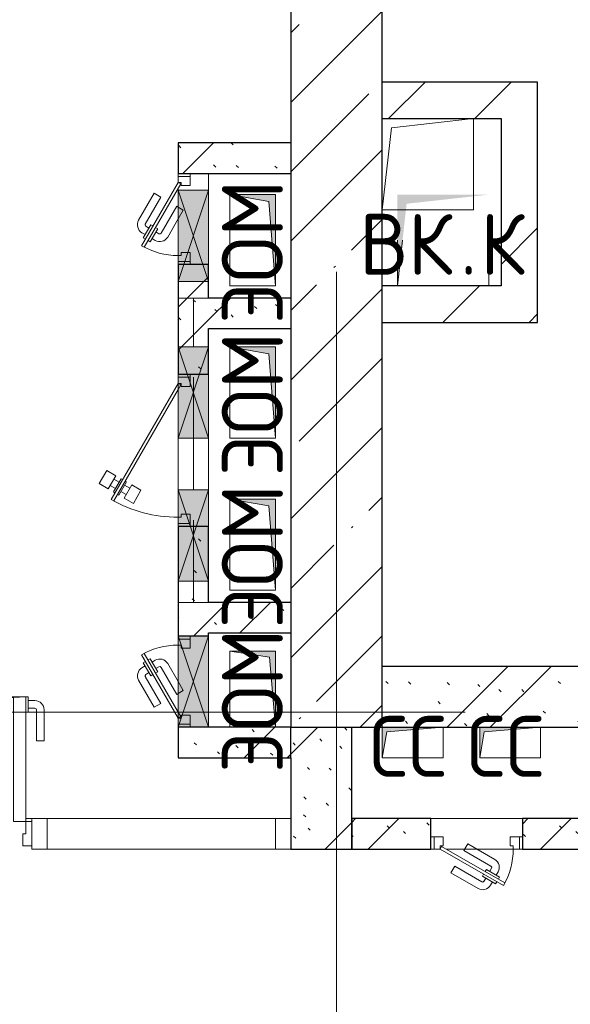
# Model space of a CAD drawing. Header units: millimetres. Extents: x -30540 to 175469, y -11730 to 122288.
# Tile 87 of 119: x 81165 to 82973, y 84840 to 88075. Entities that reach past the tile are written whole.
import ezdxf

# ---------------------------------------------------------------- set-up
doc = ezdxf.new("R2010")
doc.units = ezdxf.units.MM
doc.linetypes.add('3_ Штрих_ 1 х 1 мм', pattern=[400, 200, -200])
doc.linetypes.add('ADSK_Линия сетки', pattern=[5000, 4000, -500, 0, -500])
for name, color, linetype, lineweight in [('A-____-NOTE-TEXT', 7, 'Continuous', 18), ('A-DOOR-____-MCUT', 7, 'Continuous', 9), ('A-DOOR-____-OTLN', 7, 'Continuous', 18), ('A-DOOR-FRAM-MCUT', 7, 'Continuous', 9), ('A-FLOR-____-OTLN', 7, 'Continuous', 18), ('A-GENM-____-OTLN', 7, 'Continuous', 18), ('A-GLAZ-____-MCUT', 7, 'Continuous', 9), ('A-GLAZ-____-OTLN', 7, 'Continuous', 18), ('A-GLAZ-CURT-MCUT', 7, 'Continuous', 9), ('A-GLAZ-CURT-OTLN', 7, 'Continuous', 18), ('A-GLAZ-CWMG-MCUT', 7, 'Continuous', 9), ('A-GLAZ-CWMG-OTLN', 7, 'Continuous', 18), ('A-WALL-____-MCUT', 7, 'Continuous', 40), ('A-WALL-____-PATT', 7, 'Continuous', 40), ('I-WALL-____-MCUT', 7, 'Continuous', 40), ('I-WALL-____-OTLN', 7, 'Continuous', 18), ('M-EQPM-____-OTLN', 7, 'Continuous', 18), ('S-BEAM-____-OTLN', 7, 'Continuous', 18), ('S-COLS-____-MCUT', 7, 'Continuous', 40), ('S-COLS-____-OTLN', 7, 'Continuous', 18), ('S-GRID-____-OTLN', 7, 'Continuous', 9)]:
    doc.layers.add(name, color=color, linetype=linetype, lineweight=lineweight)
doc.styles.add('GOST Common', font='GOST_Common.ttf', dxfattribs={"height": 200})
pattern_1 = [(135, (300.56, 377.28), (-565.6854, 6e-14), [10, -790]), (135, (349.8, 474.73), (-565.6854, 6e-14), [10, -790]), (135, (423.93, 473.06), (-565.6854, 6e-14), [10, -790]), (135, (229.92, 447.9), (-565.6854, 6e-14), [10, -790]), (135, (155.08, 447.9), (-565.6854, 6e-14), [10, -790]), (135, (114.9, 369.03), (-565.6854, 6e-14), [10, -790]), (135, (132.43, 285.8), (-565.6854, 6e-14), [10, -790]), (135, (214.66, 322), (-565.6854, 6e-14), [10, -790]), (135, (198.16, 261.88), (-565.6854, 6e-14), [10, -790]), (135, (45.2, 272.9), (-565.6854, 6e-14), [10, -790]), (135, (42.32, 336.16), (-565.6854, 6e-14), [10, -790]), (135, (92.26, 192.24), (-565.6854, 6e-14), [10, -790]), (135, (7.07, 149.2), (-565.6854, 6e-14), [10, -790]), (135, (80.6, 95.1), (-565.6854, 6e-14), [10, -790]), (135, (79.53, 36.94), (-565.6854, 6e-14), [10, -790]), (135, (153.87, 74.56), (-565.6854, 6e-14), [10, -790]), (135, (228.35, 124.8), (-565.6854, 6e-14), [10, -790]), (135, (279.75, 180.4), (-565.6854, 6e-14), [10, -790]), (135, (282.9, 31.63), (-565.6854, 6e-14), [10, -790]), (135, (377.38, 53.45), (-565.6854, 6e-14), [10, -790]), (135, (352.28, 102.7), (-565.6854, 6e-14), [10, -790]), (135, (354.05, 0), (-565.6854, 6e-14), [10, -790]), (135, (553.23, 16.45), (-565.6854, 6e-14), [10, -790]), (135, (542.38, 63.45), (-565.6854, 6e-14), [10, -790]), (135, (536.58, 239.3), (-565.6854, 6e-14), [10, -790]), (135, (475.85, 203.9), (-565.6854, 6e-14), [10, -790]), (135, (475.85, 316.54), (-565.6854, 6e-14), [10, -790]), (135, (520.8, 408.7), (-565.6854, 6e-14), [10, -790]), (135, (551.1, 470.8), (-565.6854, 6e-14), [10, -790]), (135, (235.25, 537.93), (-565.6854, 6e-14), [10, -790]), (135, (407.25, 547.65), (-565.6854, 6e-14), [10, -790]), (135, (94.5, 558.6), (-565.6854, 6e-14), [10, -790]), (135, (46.4, 532.3), (-565.6854, 6e-14), [10, -790]), (135, (85.56, 465.04), (-565.6854, 6e-14), [10, -790]), (135, (355.53, 181.14), (-565.6854, 6e-14), [10, -790]), (135, (362.23, 243.6), (-565.6854, 6e-14), [10, -790]), (135, (413.45, 344.1), (-565.6854, 6e-14), [10, -790]), (135, (286.3, 273.25), (-565.6854, 6e-14), [10, -790]), (135, (423.02, 263.72), (-565.6854, 6e-14), [10, -790]), (135, (162.94, 190.2), (-565.6854, 6e-14), [10, -790]), (135, (470.25, 120.93), (-565.6854, 6e-14), [10, -790]), (135, (484.48, 9.78), (-565.6854, 6e-14), [10, -790]), (45, (0, 212.13), (-565.6854, 0), []), (45, (212.13, 0), (-565.6854, 0), []), (45, (353.55, 0), (-565.6854, 0), []), (45, (0, 353.55), (-565.6854, 0), [])]
pattern_2 = [(45, (0, 0), (-424.264, 424.264), []), (45, (0, 282.8), (-424.264, 424.264), [])]

# ---------------------------------------------------------------- blocks, each defined once
blk = doc.blocks.new('КР_Колонна_ЖБ_Прямоугольная - 300x2400h_B40-V65-01 ЭО')
at = {"layer": 'S-COLS-____-OTLN', "lineweight": 5, "true_color": 0xcccccc}
h = blk.add_hatch(dxfattribs=at)
h.set_pattern_fill('FP_63', color=254, style=0, pattern_type=2)
h.set_pattern_definition([(225, (82205.3, 86950), (228.0985, -228.0985), []), (225, (81977.2, 86950), (228.0985, -228.0985), [403.225, -80.645, 6.706, -73.939])])
h.paths.add_polyline_path([(-150, 1200), (-150, -1200), (150, -1200), (150, 1200)])
at = {"layer": 'S-COLS-____-MCUT', "color": 254, "lineweight": 30, "true_color": 0xcccccc}
for p, q in [((150, 1200), (-150, 1200)), ((-150, 1200), (-150, -1200)), ((150, -1200), (150, 1200)), ((-150, -1200), (150, -1200))]:
    blk.add_line(p, q, dxfattribs=at)
blk = doc.blocks.new('Системная панель - С остеклением-3552978-01 ЭО')
at = {"layer": 'A-GLAZ-CURT-MCUT', "color": 254, "lineweight": 15, "true_color": 0xcccccc}
for p, q in [((375, 50), (-375, 50)), ((-375, 50), (-375, -50)), ((375, -50), (375, 50)), ((-375, -50), (375, -50))]:
    blk.add_line(p, q, dxfattribs=at)
blk = doc.blocks.new('АР_Дверь_Панель двупольная - АР_Дверь_Панель двупольная_Остекленные 1100_400-4608227-01 ЭО')
at = {"layer": 'A-DOOR-____-MCUT', "color": 254, "lineweight": 15, "true_color": 0xcccccc}
for p, q in [((-755, 40), (-755, 1140)), ((-755, 1140), (-715, 1140)), ((-715, 1140), (-715, 40)), ((755, 450), (715, 450)), ((715, 450), (715, 40)), ((755, 40), (755, 450)), ((-715, 40), (-755, 40)), ((715, 40), (755, 40))]:
    blk.add_line(p, q, dxfattribs=at)
at = {"layer": 'A-DOOR-____-OTLN', "color": 254, "lineweight": 5, "true_color": 0xcccccc}
for p, q in [((-763, 1140), (-763, 1090)), ((-755, 1140), (-763, 1140)), ((-715, 1140), (-707, 1140)), ((-707, 1140), (-707, 1090)), ((-763, 1127.5), (-785, 1127.5)), ((-763, 1102.5), (-785, 1102.5)), ((-707, 1127.5), (-685, 1127.5)), ((-707, 1102.5), (-685, 1102.5)), ((-815, 995), (-815, 1097.5)), ((-790, 995), (-790, 1097.5)), ((-763, 1090), (-755, 1090)), ((-707, 1090), (-715, 1090)), ((-680, 995), (-680, 1097.5)), ((-655, 995), (-655, 1097.5)), ((-790, 995), (-815, 995)), ((-680, 995), (-655, 995)), ((707, 437.5), (685, 437.5)), ((707, 450), (707, 400)), ((715, 450), (707, 450)), ((755, 450), (763, 450)), ((763, 450), (763, 400)), ((763, 437.5), (785, 437.5)), ((655, 305), (655, 407.5)), ((680, 305), (680, 407.5)), ((707, 412.5), (685, 412.5)), ((707, 400), (715, 400)), ((763, 400), (755, 400)), ((763, 412.5), (785, 412.5)), ((790, 305), (790, 407.5)), ((815, 305), (815, 407.5)), ((680, 305), (655, 305)), ((790, 305), (815, 305))]:
    blk.add_line(p, q, dxfattribs=at)
at = {"layer": 'A-DOOR-____-OTLN', "color": 254, "lineweight": 13, "true_color": 0xcccccc}
for centre, radius, start, end in [((-755, 40), 1100, 0, 90), ((755, 40), 410, 90, 180)]:
    blk.add_arc(centre, radius, start, end, dxfattribs=at)
at = {"layer": 'A-DOOR-____-OTLN', "color": 254, "lineweight": 5, "true_color": 0xcccccc}
for centre, radius, start, end in [((-785, 1097.5), 30, 90, 180), ((-785, 1097.5), 4.99, 90, 180), ((-685, 1097.5), 30, 360, 90), ((-685, 1097.5), 4.99, 0, 90), ((685, 407.5), 30, 90, 180), ((785, 407.5), 30, 0, 90), ((685, 407.5), 4.99, 90, 180), ((785, 407.5), 4.99, 0, 90)]:
    blk.add_arc(centre, radius, start, end, dxfattribs=at)
at = {"layer": 'A-DOOR-FRAM-MCUT', "color": 254, "lineweight": 15, "true_color": 0xcccccc}
for p, q in [((-775, 40), (-755, 40)), ((-775, -40), (-775, 40)), ((-755, 40), (-755, 0)), ((775, 40), (755, 40)), ((755, 40), (755, 0)), ((775, -40), (775, 40)), ((755, 0), (745, 0)), ((745, 0), (745, -40)), ((-755, 0), (-745, 0)), ((-745, 0), (-745, -40)), ((-745, -40), (-775, -40)), ((745, -40), (775, -40))]:
    blk.add_line(p, q, dxfattribs=at)
blk = doc.blocks.new('Прямоугольный импост - 100Х50-3553542-01 ЭО')
at = {"layer": 'A-GLAZ-CWMG-MCUT', "color": 254, "lineweight": 15, "true_color": 0xcccccc}
for p, q in [((0, 50), (-50, 50)), ((-50, 50), (-50, -50)), ((0, -50), (0, 50)), ((-50, -50), (0, -50))]:
    blk.add_line(p, q, dxfattribs=at)
blk = doc.blocks.new('Прямоугольный импост - 100Х50-V86-01 ЭО')
at = {"layer": 'A-GLAZ-CWMG-MCUT', "color": 254, "lineweight": 15, "true_color": 0xcccccc}
for p, q in [((-25, 50), (25, 50)), ((-25, -50), (-25, 50)), ((25, 50), (25, 40)), ((25, -50), (-25, -50)), ((25, -40), (25, -50))]:
    blk.add_line(p, q, dxfattribs=at)
blk = doc.blocks.new('АР_Дверь однопольная - 300х400h_200__ВК_СС-4500261-01 ЭО')
at = {"layer": 'A-DOOR-____-MCUT', "color": 254, "lineweight": 15, "true_color": 0xcccccc}
for p, q in [((-87.8, 170), (-92.8, 161.3)), ((120, 50), (-87.8, 170)), ((-92.8, 161.3), (115, 41.3)), ((115, 41.3), (120, 50))]:
    blk.add_line(p, q, dxfattribs=at)
at = {"layer": 'A-DOOR-____-OTLN', "color": 254, "lineweight": 5, "true_color": 0xcccccc}
for p, q in [((-66.2, 157.5), (-62.2, 164.4)), ((-62.2, 164.4), (-18.9, 139.4)), ((-51.4, 158.2), (-45.4, 168.6)), ((84.4, 128.3), (-4.4, 179.6)), ((-71.2, 148.8), (-75.2, 141.9)), ((-75.2, 141.9), (-31.9, 116.9)), ((-64.4, 135.7), (-70.4, 125.3)), ((-29.7, 145.7), (-23.7, 156.1)), ((-18.9, 139.4), (-22.9, 132.5)), ((71.9, 106.7), (-16.9, 157.9)), ((-42.7, 123.2), (-48.7, 112.8)), ((41.9, 54.7), (-46.9, 105.9)), ((-31.9, 116.9), (-27.9, 123.8)), ((71.9, 106.7), (84.4, 128.3)), ((0, 50), (-59.4, 84.3)), ((29.4, 33), (0, 50)), ((39.2, 50), (29.4, 33)), ((41.9, 54.7), (39.2, 50))]:
    blk.add_line(p, q, dxfattribs=at)
at = {"layer": 'A-DOOR-____-OTLN', "color": 254, "lineweight": 13, "true_color": 0xcccccc}
blk.add_arc((120, 50), 240, 150, 180, dxfattribs=at)
at = {"layer": 'A-DOOR-____-OTLN', "color": 254, "lineweight": 5, "true_color": 0xcccccc}
for centre, radius, start, end in [((-19.4, 153.6), 30, 60, 150), ((-19.4, 153.6), 4.99, 60, 150), ((-44.4, 110.3), 30, 150, 240), ((-44.4, 110.3), 4.99, 150, 240)]:
    blk.add_arc(centre, radius, start, end, dxfattribs=at)
at = {"layer": 'A-DOOR-FRAM-MCUT', "color": 254, "lineweight": 15, "true_color": 0xcccccc}
for p, q in [((-140, 50), (-150, 50)), ((-120, 50), (-140, 50)), ((-140, 50), (-140, 10)), ((-120, 40), (-120, 50)), ((-110, 40), (-120, 40)), ((-110, 10), (-110, 40)), ((120, 40), (110, 40)), ((110, 40), (110, 10)), ((140, 50), (120, 50)), ((120, 50), (120, 40)), ((140, 10), (140, 50)), ((140, 50), (150, 50)), ((-140, 10), (-150, 10)), ((-140, 10), (-110, 10)), ((110, 10), (140, 10)), ((140, 10), (150, 10))]:
    blk.add_line(p, q, dxfattribs=at)
blk = doc.blocks.new('АР_Дверь однопольная - 300х400h_200__ЭОМ_СС_EI60-4501301-01 ЭО')
at = {"layer": 'A-DOOR-____-MCUT', "color": 254, "lineweight": 15, "true_color": 0xcccccc}
for p, q in [((87.8, 170), (-120, 50)), ((92.8, 161.3), (87.8, 170)), ((-100, 50), (92.8, 161.3)), ((-120, 50), (-115, 41.3)), ((-115, 41.3), (-100, 50))]:
    blk.add_line(p, q, dxfattribs=at)
at = {"layer": 'A-DOOR-____-OTLN', "color": 254, "lineweight": 5, "true_color": 0xcccccc}
for p, q in [((-84.4, 128.3), (4.4, 179.6)), ((62.2, 164.4), (18.9, 139.4)), ((51.4, 158.2), (45.4, 168.6)), ((66.2, 157.5), (62.2, 164.4)), ((-71.9, 106.7), (16.9, 157.9)), ((18.9, 139.4), (22.9, 132.5)), ((29.7, 145.7), (23.7, 156.1)), ((75.2, 141.9), (31.9, 116.9)), ((64.4, 135.7), (70.4, 125.3)), ((71.2, 148.8), (75.2, 141.9)), ((-71.9, 106.7), (-84.4, 128.3)), ((-41.9, 54.7), (46.9, 105.9)), ((31.9, 116.9), (27.9, 123.8)), ((42.7, 123.2), (48.7, 112.8)), ((0, 50), (59.4, 84.3)), ((-41.9, 54.7), (-39.2, 50)), ((-39.2, 50), (-29.4, 33)), ((-29.4, 33), (0, 50))]:
    blk.add_line(p, q, dxfattribs=at)
for centre, radius, start, end in [((19.4, 153.6), 30, 30, 120), ((19.4, 153.6), 4.99, 30, 120), ((44.4, 110.3), 4.99, 300, 30), ((44.4, 110.3), 30, 300, 30)]:
    blk.add_arc(centre, radius, start, end, dxfattribs=at)
at = {"layer": 'A-DOOR-____-OTLN', "color": 254, "lineweight": 13, "true_color": 0xcccccc}
blk.add_arc((-120, 50), 240, 360, 30, dxfattribs=at)
at = {"layer": 'A-DOOR-FRAM-MCUT', "color": 254, "lineweight": 15, "true_color": 0xcccccc}
for p, q in [((-140, 50), (-150, 50)), ((-120, 50), (-140, 50)), ((-140, 50), (-140, 10)), ((-120, 40), (-120, 50)), ((-110, 40), (-120, 40)), ((-110, 10), (-110, 40)), ((120, 40), (110, 40)), ((110, 40), (110, 10)), ((140, 50), (120, 50)), ((120, 50), (120, 40)), ((140, 10), (140, 50)), ((140, 50), (150, 50)), ((-140, 10), (-150, 10)), ((-140, 10), (-110, 10)), ((110, 10), (140, 10)), ((140, 10), (150, 10))]:
    blk.add_line(p, q, dxfattribs=at)
blk = doc.blocks.new('АР_Дверь однопольная - 500х1300h_400__ЭОМ_СС_EI60-4504893-01 ЭО')
at = {"layer": 'A-DOOR-____-MCUT', "color": 254, "lineweight": 15, "true_color": 0xcccccc}
for p, q in [((-161.1, 270), (-166.1, 261.3)), ((-166.1, 261.3), (200, 50)), ((220, 50), (-161.1, 270)), ((200, 50), (215, 41.3)), ((215, 41.3), (220, 50))]:
    blk.add_line(p, q, dxfattribs=at)
at = {"layer": 'A-DOOR-____-OTLN', "color": 254, "lineweight": 5, "true_color": 0xcccccc}
for p, q in [((-126.9, 279.2), (-109.4, 309.5)), ((-109.4, 309.5), (-66.1, 284.5)), ((-139.4, 257.5), (-136.9, 261.8)), ((-136.9, 261.8), (-93.6, 236.8)), ((-83.6, 254.2), (-126.9, 279.2)), ((-125.6, 255.3), (-115.6, 272.6)), ((-104.9, 243.3), (-94.9, 260.7)), ((-66.1, 284.5), (-83.6, 254.2)), ((-174.4, 196.9), (-156.9, 227.2)), ((-156.9, 227.2), (-113.6, 202.2)), ((-144.4, 248.8), (-146.9, 244.5)), ((-146.9, 244.5), (-103.6, 219.5)), ((-135.6, 238), (-145.6, 220.7)), ((-93.6, 236.8), (-96.1, 232.5)), ((-131.1, 171.9), (-174.4, 196.9)), ((-113.6, 202.2), (-131.1, 171.9)), ((-114.9, 226), (-124.9, 208.7)), ((-103.6, 219.5), (-101.1, 223.8))]:
    blk.add_line(p, q, dxfattribs=at)
at = {"layer": 'A-DOOR-____-OTLN', "color": 254, "lineweight": 13, "true_color": 0xcccccc}
blk.add_arc((220, 50), 440, 150, 180, dxfattribs=at)
at = {"layer": 'A-DOOR-FRAM-MCUT', "color": 254, "lineweight": 15, "true_color": 0xcccccc}
for p, q in [((-240, 50), (-250, 50)), ((-220, 50), (-240, 50)), ((-240, 50), (-240, 10)), ((-220, 40), (-220, 50)), ((-210, 40), (-220, 40)), ((-210, 10), (-210, 40)), ((220, 40), (210, 40)), ((210, 40), (210, 10)), ((240, 50), (220, 50)), ((220, 50), (220, 40)), ((240, 10), (240, 50)), ((240, 50), (250, 50)), ((-240, 10), (-250, 10)), ((-240, 10), (-210, 10)), ((210, 10), (240, 10)), ((240, 10), (250, 10))]:
    blk.add_line(p, q, dxfattribs=at)
blk = doc.blocks.new('АР_Дверь однопольная - 300х400h_200__ЭОМ_СС_EI60-4501351-01 ЭО')
at = {"layer": 'A-DOOR-____-MCUT', "color": 254, "lineweight": 15, "true_color": 0xcccccc}
for p, q in [((-87.8, 170), (-92.8, 161.3)), ((120, 50), (-87.8, 170)), ((-92.8, 161.3), (115, 41.3)), ((115, 41.3), (120, 50))]:
    blk.add_line(p, q, dxfattribs=at)
at = {"layer": 'A-DOOR-____-OTLN', "color": 254, "lineweight": 5, "true_color": 0xcccccc}
for p, q in [((-66.2, 157.5), (-62.2, 164.4)), ((-62.2, 164.4), (-18.9, 139.4)), ((-51.4, 158.2), (-45.4, 168.6)), ((84.4, 128.3), (-4.4, 179.6)), ((-71.2, 148.8), (-75.2, 141.9)), ((-75.2, 141.9), (-31.9, 116.9)), ((-64.4, 135.7), (-70.4, 125.3)), ((-29.7, 145.7), (-23.7, 156.1)), ((-18.9, 139.4), (-22.9, 132.5)), ((71.9, 106.7), (-16.9, 157.9)), ((-42.7, 123.2), (-48.7, 112.8)), ((41.9, 54.7), (-46.9, 105.9)), ((-31.9, 116.9), (-27.9, 123.8)), ((71.9, 106.7), (84.4, 128.3)), ((29.4, 33), (-59.4, 84.3)), ((41.9, 54.7), (29.4, 33))]:
    blk.add_line(p, q, dxfattribs=at)
at = {"layer": 'A-DOOR-____-OTLN', "color": 254, "lineweight": 13, "true_color": 0xcccccc}
blk.add_arc((120, 50), 240, 150, 180, dxfattribs=at)
at = {"layer": 'A-DOOR-____-OTLN', "color": 254, "lineweight": 5, "true_color": 0xcccccc}
for centre, radius, start, end in [((-19.4, 153.6), 30, 60, 150), ((-19.4, 153.6), 4.99, 60, 150), ((-44.4, 110.3), 30, 150, 240), ((-44.4, 110.3), 4.99, 150, 240)]:
    blk.add_arc(centre, radius, start, end, dxfattribs=at)
at = {"layer": 'A-DOOR-FRAM-MCUT', "color": 254, "lineweight": 15, "true_color": 0xcccccc}
for p, q in [((-140, 50), (-150, 50)), ((-120, 50), (-140, 50)), ((-140, 50), (-140, 10)), ((-120, 40), (-120, 50)), ((-110, 40), (-120, 40)), ((-110, 10), (-110, 40)), ((120, 40), (110, 40)), ((110, 40), (110, 10)), ((140, 50), (120, 50)), ((120, 50), (120, 40)), ((140, 10), (140, 50)), ((140, 50), (150, 50)), ((-140, 10), (-150, 10)), ((-140, 10), (-110, 10)), ((110, 10), (140, 10)), ((140, 10), (150, 10))]:
    blk.add_line(p, q, dxfattribs=at)
blk = doc.blocks.new('АР_Отверстие прямоугольное - ЭОМ-4528324-01 ЭО')
at = {"layer": 'A-GLAZ-____-OTLN', "lineweight": 13, "true_color": 0xf9f9f9}
blk.add_hatch(color=7, dxfattribs=at).paths.add_polyline_path([(275, 50), (-25, 50), (-25, -50), (275, -50), (275, -28.4)])
at = {"layer": 'A-GLAZ-____-MCUT', "color": 254, "lineweight": 15, "true_color": 0xcccccc}
for p, q in [((-25, 50), (-25, -50)), ((275, 50), (275, -50))]:
    blk.add_line(p, q, dxfattribs=at)
at = {"layer": 'A-GLAZ-____-OTLN', "color": 254, "lineweight": 5, "true_color": 0xcccccc}
for p, q in [((275, 50), (-25, -50)), ((-25, 50), (275, -50))]:
    blk.add_line(p, q, dxfattribs=at)
at = {"layer": 'A-GLAZ-____-OTLN', "color": 254, "lineweight": 13, "true_color": 0xcccccc}
for p, q in [((275, 50), (-25, 50)), ((-25, 50), (-25, -50)), ((275, -50), (275, 50)), ((-25, -50), (275, -50))]:
    blk.add_line(p, q, dxfattribs=at)
blk = doc.blocks.new('АР_Перемычка - 100_Ар_10x2_250-250-V93-01 ЭО')
at = {"layer": 'S-BEAM-____-OTLN', "color": 254, "linetype": '3_ Штрих_ 1 х 1 мм', "lineweight": 15, "true_color": 0xdcdcdc}
for p, q in [((-500, 50), (-500, -50)), ((500, 50), (500, -50)), ((-500, 0), (-430, 0)), ((-430, 0), (-130, 0)), ((-130, 0), (40, 0)), ((40, 0), (340, 0)), ((340, 0), (500, 0))]:
    blk.add_line(p, q, dxfattribs=at)
blk = doc.blocks.new('АР_Канал вертикальный прямоугольный - СС-7918170-01 ЭО')
at = {"layer": 'M-EQPM-____-OTLN', "lineweight": 13, "true_color": 0xe2e2e2}
blk.add_hatch(color=254, dxfattribs=at).paths.add_polyline_path([(-100, -50), (-85, 35), (100, 50), (-100, 50)])
at = {"layer": 'M-EQPM-____-OTLN', "color": 253, "lineweight": 13, "true_color": 0xaaaaaa}
for p, q in [((100, 50), (-100, 50)), ((-100, 50), (-100, -50)), ((100, 50), (-100, 50)), ((-100, 50), (-100, -50)), ((-100, -50), (-100, 50)), ((-100, 50), (100, 50)), ((-100, -50), (-85, 35)), ((-100, -50), (-85, 35)), ((-85, 35), (100, 50)), ((-85, 35), (100, 50)), ((100, -50), (100, 50)), ((100, 50), (100, -50)), ((-100, -50), (100, -50)), ((100, -50), (-100, -50))]:
    blk.add_line(p, q, dxfattribs=at)
blk = doc.blocks.new('АР_Канал вертикальный прямоугольный - СС-7434655-01 ЭО')
at = {"layer": 'M-EQPM-____-OTLN', "lineweight": 13, "true_color": 0xe2e2e2}
blk.add_hatch(color=254, dxfattribs=at).paths.add_polyline_path([(-100, -50), (-85, 35), (100, 50), (-100, 50)])
at = {"layer": 'M-EQPM-____-OTLN', "color": 253, "lineweight": 13, "true_color": 0xaaaaaa}
for p, q in [((100, 50), (-100, 50)), ((-100, 50), (-100, -50)), ((100, 50), (-100, 50)), ((-100, 50), (-100, -50)), ((-100, -50), (-100, 50)), ((-100, 50), (100, 50)), ((-100, -50), (-85, 35)), ((-100, -50), (-85, 35)), ((-85, 35), (100, 50)), ((-85, 35), (100, 50)), ((100, -50), (100, 50)), ((100, 50), (100, -50)), ((-100, -50), (100, -50)), ((100, -50), (-100, -50))]:
    blk.add_line(p, q, dxfattribs=at)
blk = doc.blocks.new('АР_Канал вертикальный прямоугольный - ЭОМ-2979900-01 ЭО')
at = {"layer": 'M-EQPM-____-OTLN', "lineweight": 13, "true_color": 0xe2e2e2}
blk.add_hatch(color=254, dxfattribs=at).paths.add_polyline_path([(150, 75), (-150, 75), (-150, -75), (-127.5, 52.5)])
at = {"layer": 'M-EQPM-____-OTLN', "color": 253, "lineweight": 13, "true_color": 0xaaaaaa}
for p, q in [((150, 75), (-150, 75)), ((-150, 75), (-150, -75)), ((150, 75), (-150, 75)), ((-150, 75), (-150, -75)), ((-150, -75), (-150, 75)), ((-150, 75), (150, 75)), ((-127.5, 52.5), (150, 75)), ((-127.5, 52.5), (150, 75)), ((150, -75), (150, 75)), ((150, 75), (150, -75)), ((-150, -75), (-127.5, 52.5)), ((-150, -75), (-127.5, 52.5)), ((-150, -75), (150, -75)), ((150, -75), (-150, -75))]:
    blk.add_line(p, q, dxfattribs=at)
blk = doc.blocks.new('АР_Канал вертикальный прямоугольный - ЭОМ-3365983-01 ЭО')
at = {"layer": 'M-EQPM-____-OTLN', "lineweight": 13, "true_color": 0xe2e2e2}
blk.add_hatch(color=254, dxfattribs=at).paths.add_polyline_path([(125, 75), (-125, 75), (-125, -75), (-105, 55), (-23.1, 62.1)])
at = {"layer": 'M-EQPM-____-OTLN', "color": 253, "lineweight": 13, "true_color": 0xaaaaaa}
for p, q in [((125, 75), (-125, 75)), ((-125, 75), (-125, -75)), ((125, 75), (-125, 75)), ((-125, 75), (-125, -75)), ((-125, -75), (-125, 75)), ((-125, 75), (125, 75)), ((-105, 55), (125, 75)), ((-105, 55), (125, 75)), ((125, -75), (125, 75)), ((125, 75), (125, -75)), ((-125, -75), (-105, 55)), ((-125, -75), (-105, 55)), ((-125, -75), (125, -75)), ((125, -75), (-125, -75))]:
    blk.add_line(p, q, dxfattribs=at)
blk = doc.blocks.new('АР_Канал вертикальный прямоугольный - ВК_К-3379116-01 ЭО')
at = {"layer": 'M-EQPM-____-OTLN', "lineweight": 13, "true_color": 0xe2e2e2}
blk.add_hatch(color=254, dxfattribs=at).paths.add_polyline_path([(-150, -150), (-120, 120), (150, 150), (-150, 150)])
at = {"layer": 'M-EQPM-____-OTLN', "color": 253, "lineweight": 13, "true_color": 0xaaaaaa}
for p, q in [((150, -150), (150, 15.5)), ((150, 15.5), (150, -150)), ((-150, -150), (-133.3, 0)), ((-150, 0), (-150, -150)), ((-150, -150), (-133.3, 0)), ((-150, 0), (-150, -150)), ((-150, -150), (-150, 0)), ((-150, -150), (150, -150)), ((150, -150), (-150, -150))]:
    blk.add_line(p, q, dxfattribs=at)
blk = doc.blocks.new('АР_Канал вертикальный прямоугольный - ВК_К-3313306-01 ЭО')
at = {"layer": 'A-GENM-____-OTLN', "color": 253, "lineweight": 13, "true_color": 0xaaaaaa}
for p, q in [((-150, -150), (-150, 150)), ((-150, 150), (150, 150))]:
    blk.add_line(p, q, dxfattribs=at)
at = {"layer": 'M-EQPM-____-OTLN', "color": 253, "lineweight": 13, "true_color": 0xaaaaaa}
for p, q in [((-150, -150), (-150, 150)), ((-150, 150), (150, 150)), ((-120, 120), (150, 150)), ((150, 150), (150, -150)), ((-150, -150), (-120, 120)), ((150, -150), (-150, -150))]:
    blk.add_line(p, q, dxfattribs=at)
blk = doc.blocks.new('Наметкина 10_РД_АР_К3_отсоединено_rvt-1-01 ЭО')
at = {"layer": 'A-WALL-____-PATT', "lineweight": 5, "true_color": 0xcccccc}
h = blk.add_hatch(dxfattribs=at)
h.set_pattern_fill('FP_52', color=254, style=0, pattern_type=2)
h.set_pattern_definition(pattern_2)
h.paths.add_polyline_path([(82745.3, 87750), (82745.3, 87870), (82355.3, 87870), (82355.3, 87750)])
h = blk.add_hatch(dxfattribs=at)
h.set_pattern_fill('FP_52', color=254, style=0, pattern_type=2)
h.set_pattern_definition(pattern_2)
h.paths.add_polyline_path([(82865.3, 87200), (82865.3, 87870), (82745.3, 87870), (82745.3, 87200)])
h = blk.add_hatch(dxfattribs=at)
h.set_pattern_fill('FP_51', color=254, style=0, pattern_type=2)
h.set_pattern_definition(pattern_1)
h.paths.add_polyline_path([(81685.3, 86050), (81785.3, 86050), (81785.3, 86410), (81685.3, 86410), (81685.3, 86230)])
h.paths.add_polyline_path([(81685.3, 86910), (81785.3, 86910), (81785.3, 87270), (81685.3, 87270), (81685.3, 87000)])
h.paths.add_polyline_path([(81785.3, 87570), (81785.3, 87670), (81685.3, 87670), (81685.3, 87570), (81706.9, 87570)])
h = blk.add_hatch(dxfattribs=at)
h.set_pattern_fill('FP_51', color=254, style=0, pattern_type=2)
h.set_pattern_definition(pattern_1)
h.paths.add_polyline_path([(82055.3, 87570), (82055.3, 87670), (81785.3, 87670), (81785.3, 87570)])
h = blk.add_hatch(dxfattribs=at)
h.set_pattern_fill('FP_52', color=254, style=0, pattern_type=2)
h.set_pattern_definition(pattern_2)
h.paths.add_polyline_path([(82865.3, 87080), (82865.3, 87200), (82355.3, 87200), (82355.3, 87080), (82435.3, 87080)])
h = blk.add_hatch(dxfattribs=at)
h.set_pattern_fill('FP_51', color=254, style=0, pattern_type=2)
h.set_pattern_definition(pattern_1)
h.paths.add_polyline_path([(82055.3, 87060), (82055.3, 87160), (81785.3, 87160), (81785.3, 87060)])
h = blk.add_hatch(dxfattribs=at)
h.set_pattern_fill('FP_51', color=254, style=0, pattern_type=2)
h.set_pattern_definition(pattern_1)
h.paths.add_polyline_path([(82055.3, 86060), (82055.3, 86160), (81785.3, 86160), (81785.3, 86060)])
h = blk.add_hatch(dxfattribs=at)
h.set_pattern_fill('FP_51', color=254, style=0, pattern_type=2)
h.set_pattern_definition(pattern_1)
h.paths.add_polyline_path([(88570.3, 85750), (88655.3, 85750), (88655.3, 85950), (82355.3, 85950), (82355.3, 85750), (88280.3, 85750)])
h = blk.add_hatch(dxfattribs=at)
h.set_pattern_fill('FP_51', color=254, style=0, pattern_type=2)
h.set_pattern_definition(pattern_1)
h.paths.add_polyline_path([(82055.3, 85650), (82055.3, 85750), (81685.3, 85750), (81685.3, 85650), (82005.3, 85650)])
h = blk.add_hatch(dxfattribs=at)
h.set_pattern_fill('FP_51', color=254, style=0, pattern_type=2)
h.set_pattern_definition(pattern_1)
h.paths.add_polyline_path([(82255.3, 85350), (82255.3, 85750), (82055.3, 85750), (82055.3, 85350)])
h = blk.add_hatch(dxfattribs=at)
h.set_pattern_fill('FP_51', color=254, style=0, pattern_type=2)
h.set_pattern_definition(pattern_1)
h.paths.add_polyline_path([(86680.3, 85350), (86680.3, 85450), (86530.3, 85450), (86530.3, 85350)])
h.paths.add_polyline_path([(85786.3, 85350), (85830.3, 85350), (85830.3, 85450), (83770.3, 85450), (83770.3, 85350), (84070.3, 85350)])
h.paths.add_polyline_path([(83270.3, 85350), (83270.3, 85450), (82815.3, 85450), (82815.3, 85350), (83245.3, 85350)])
h.paths.add_polyline_path([(82255.3, 85350), (82515.3, 85350), (82515.3, 85450), (82255.3, 85450)])
at = {"layer": 'A-FLOR-____-OTLN', "color": 254, "lineweight": 13, "true_color": 0xcccccc}
for p, q in [((81185.3, 85450), (81205.3, 85450)), ((81205.3, 85450), (81185.3, 85450))]:
    blk.add_line(p, q, dxfattribs=at)
at = {"layer": 'A-WALL-____-MCUT', "color": 254, "lineweight": 30, "true_color": 0xcccccc}
blk.add_line((82055.3, 85650), (82055.3, 85750), dxfattribs=at)
at = {"layer": 'I-WALL-____-MCUT', "color": 254, "lineweight": 30, "true_color": 0xcccccc}
for p, q in [((82745.3, 87870), (82355.3, 87870)), ((82865.3, 87870), (82745.3, 87870)), ((82865.3, 87200), (82865.3, 87870)), ((82355.3, 87750), (82745.3, 87750)), ((82745.3, 87750), (82745.3, 87200)), ((81785.3, 87670), (81685.3, 87670)), ((81685.3, 87670), (81685.3, 87570)), ((82055.3, 87670), (81785.3, 87670)), ((81685.3, 87570), (81785.3, 87570)), ((81785.3, 87570), (82055.3, 87570)), ((81785.3, 87270), (81685.3, 87270)), ((81685.3, 87270), (81685.3, 87215)), ((81785.3, 87215), (81785.3, 87270)), ((81685.3, 87215), (81685.3, 87000)), ((81785.3, 87160), (81785.3, 87215)), ((82745.3, 87200), (82355.3, 87200)), ((82865.3, 87080), (82865.3, 87200)), ((82055.3, 87160), (81785.3, 87160)), ((81785.3, 87000), (81785.3, 87060)), ((81785.3, 87060), (82055.3, 87060)), ((82355.3, 87080), (82865.3, 87080)), ((81685.3, 87000), (81685.3, 86910)), ((81785.3, 86910), (81785.3, 87000)), ((81685.3, 86910), (81785.3, 86910)), ((81785.3, 86410), (81685.3, 86410)), ((81685.3, 86410), (81685.3, 86230)), ((81785.3, 86230), (81785.3, 86410)), ((81685.3, 86230), (81685.3, 86050)), ((81785.3, 86160), (81785.3, 86230)), ((82055.3, 86160), (81785.3, 86160)), ((81685.3, 86050), (81785.3, 86050)), ((81785.3, 86050), (81785.3, 86060)), ((81785.3, 86060), (82055.3, 86060)), ((87480.3, 85950), (82355.3, 85950)), ((81785.3, 85750), (81685.3, 85750)), ((81685.3, 85750), (81685.3, 85650)), ((82055.3, 85750), (81785.3, 85750)), ((82255.3, 85350), (82255.3, 85750)), ((82355.3, 85750), (87480.3, 85750)), ((81685.3, 85650), (82055.3, 85650)), ((82055.3, 85650), (82055.3, 85350)), ((82515.3, 85450), (82255.3, 85450)), ((82255.3, 85450), (82255.3, 85350)), ((82515.3, 85350), (82515.3, 85450)), ((83245.3, 85450), (82815.3, 85450)), ((82815.3, 85450), (82815.3, 85350)), ((82055.3, 85350), (82255.3, 85350)), ((82255.3, 85350), (82515.3, 85350)), ((82815.3, 85350), (83245.3, 85350))]:
    blk.add_line(p, q, dxfattribs=at)
at = {"layer": 'I-WALL-____-OTLN', "color": 254, "lineweight": 13, "true_color": 0xcccccc}
for p, q in [((81685.3, 87560), (81685.3, 87570)), ((81785.3, 87570), (81785.3, 87515)), ((81685.3, 87515), (81685.3, 87520)), ((81685.3, 87300), (81685.3, 87515)), ((81785.3, 87515), (81785.3, 87270)), ((81685.3, 87270), (81685.3, 87280)), ((81685.3, 86900), (81685.3, 86910)), ((81785.3, 86910), (81785.3, 86700)), ((81685.3, 86700), (81685.3, 86860)), ((81685.3, 86530), (81685.3, 86700)), ((81785.3, 86700), (81785.3, 86530)), ((81685.3, 86440), (81685.3, 86530)), ((81785.3, 86530), (81785.3, 86410)), ((81685.3, 86410), (81685.3, 86420)), ((81685.3, 86040), (81685.3, 86050)), ((81785.3, 86050), (81685.3, 86050)), ((81785.3, 86050), (81785.3, 85750)), ((81685.3, 85800), (81685.3, 86020)), ((81685.3, 85750), (81685.3, 85760)), ((81785.3, 85750), (81685.3, 85750)), ((82515.3, 85450), (82815.3, 85450)), ((82525.3, 85350), (82515.3, 85350)), ((82785.3, 85350), (82565.3, 85350)), ((82815.3, 85350), (82805.3, 85350))]:
    blk.add_line(p, q, dxfattribs=at)
at = {"layer": 'A-DOOR-____-OTLN', "color": 254, "lineweight": 13, "true_color": 0xcccccc}
for name, p, rotation in [('АР_Дверь однопольная - 300х400h_200__ВК_СС-4500261-01 ЭО', (81735.3, 87420), 89.9999999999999), ('АР_Дверь однопольная - 500х1300h_400__ЭОМ_СС_EI60-4504893-01 ЭО', (81735.3, 86660), 89.9999999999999), ('АР_Дверь однопольная - 300х400h_200__ЭОМ_СС_EI60-4501301-01 ЭО', (81735.3, 85900), 89.9999999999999), ('АР_Дверь однопольная - 300х400h_200__ЭОМ_СС_EI60-4501351-01 ЭО', (82665.3, 85400), 180)]:
    blk.add_blockref(name, p, dxfattribs=dict(at, rotation=rotation))
blk.add_blockref('АР_Дверь_Панель двупольная - АР_Дверь_Панель двупольная_Остекленные 1100_400-4608227-01 ЭО', (80430.3, 85400), dxfattribs=at)
at = {"layer": 'A-GLAZ-____-OTLN', "color": 254, "lineweight": 13, "true_color": 0xcccccc, "rotation": 269.9999999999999}
for p in [(81735.3, 87490), (81735.3, 86975), (81735.3, 86505), (81735.3, 86025)]:
    blk.add_blockref('АР_Отверстие прямоугольное - ЭОМ-4528324-01 ЭО', p, dxfattribs=at)
at = {"layer": 'A-GLAZ-CURT-OTLN', "color": 254, "lineweight": 13, "true_color": 0xcccccc, "rotation": 180}
blk.add_blockref('Системная панель - С остеклением-3552978-01 ЭО', (81630.3, 85400), dxfattribs=at)
at = {"layer": 'A-GLAZ-CWMG-OTLN', "color": 254, "lineweight": 13, "true_color": 0xcccccc, "extrusion": (0, 0, -1)}
blk.add_blockref('Прямоугольный импост - 100Х50-V86-01 ЭО', (-81230.3, 85400), dxfattribs=at)
at = {"layer": 'A-GLAZ-CWMG-OTLN', "color": 254, "lineweight": 13, "true_color": 0xcccccc}
blk.add_blockref('Прямоугольный импост - 100Х50-3553542-01 ЭО', (82055.3, 85400), dxfattribs=at)
at = {"layer": 'M-EQPM-____-OTLN', "color": 253, "lineweight": 5, "true_color": 0xaaaaaa}
for name, p in [('АР_Канал вертикальный прямоугольный - ВК_К-3313306-01 ЭО', (82505.3, 87600)), ('АР_Канал вертикальный прямоугольный - ВК_К-3379116-01 ЭО', (82555.3, 87350)), ('АР_Канал вертикальный прямоугольный - СС-7918170-01 ЭО', (82455.3, 85700)), ('АР_Канал вертикальный прямоугольный - СС-7434655-01 ЭО', (82775.3, 85700))]:
    blk.add_blockref(name, p, dxfattribs=at)
at = {"layer": 'M-EQPM-____-OTLN', "color": 253, "lineweight": 5, "true_color": 0xaaaaaa, "rotation": 270.0000000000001}
for name, p in [('АР_Канал вертикальный прямоугольный - ЭОМ-2979900-01 ЭО', (81930.3, 87350)), ('АР_Канал вертикальный прямоугольный - ЭОМ-2979900-01 ЭО', (81930.3, 86850)), ('АР_Канал вертикальный прямоугольный - ЭОМ-2979900-01 ЭО', (81930.3, 86350)), ('АР_Канал вертикальный прямоугольный - ЭОМ-3365983-01 ЭО', (81930.3, 85875))]:
    blk.add_blockref(name, p, dxfattribs=at)
at = {"layer": 'S-BEAM-____-OTLN', "color": 254, "lineweight": 13, "true_color": 0xcccccc, "rotation": 89.9999999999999}
blk.add_blockref('АР_Перемычка - 100_Ар_10x2_250-250-V93-01 ЭО', (81735.3, 86660), dxfattribs=at)
at = {"layer": 'S-COLS-____-OTLN', "color": 254, "lineweight": 13, "true_color": 0xcccccc, "rotation": 180}
blk.add_blockref('КР_Колонна_ЖБ_Прямоугольная - 300x2400h_B40-V65-01 ЭО', (82205.3, 86950), dxfattribs=at)
at = {"layer": 'A-____-NOTE-TEXT', "color": 253, "lineweight": 5, "true_color": 0xaaaaaa, "char_height": 200, "width": 625.316, "attachment_point": 1, "rotation": 90, "style": 'GOST Common'}
for insert in [(81829.1, 87075.2), (81829.1, 86575.2), (81829.1, 86075.2), (81829.1, 85600.2)]:
    blk.add_mtext('ЭОМ', dxfattribs=dict(at, insert=insert))
at = {"layer": 'A-____-NOTE-TEXT', "color": 253, "lineweight": 5, "true_color": 0xaaaaaa, "char_height": 200, "attachment_point": 1, "style": 'GOST Common'}
for s, insert, width in [('ВК', (82280.1, 87437.2), 400.844), ('\\fGOST Common|b0|i0|c204|p34|;К', (82677, 87437.2), 192.405), ('\\fGOST Common|b0|i0|c204|p34|;.', (82610.8, 87437.2), 80.169), ('СС', (82313.1, 85787.2), 352.742), ('СС', (82633.1, 85787.2), 352.742)]:
    blk.add_mtext(s, dxfattribs=dict(at, insert=insert, width=width))

msp = doc.modelspace()

# ---------------------------------------------------------------- linework, layer by layer
at = {"layer": 'S-GRID-____-OTLN', "color": 253, "linetype": 'ADSK_Линия сетки', "true_color": 0xaaaaaa}
for p, q in [((82205.3, 53245.6), (82205.3, 100101.1)), ((132629, 85800), (62296.8, 85800))]:
    msp.add_line(p, q, dxfattribs=at)

# ---------------------------------------------------------------- block references
at = {"lineweight": 5}
msp.add_blockref('Наметкина 10_РД_АР_К3_отсоединено_rvt-1-01 ЭО', (0, 0), dxfattribs=at)

doc.saveas('drawing.dxf')
